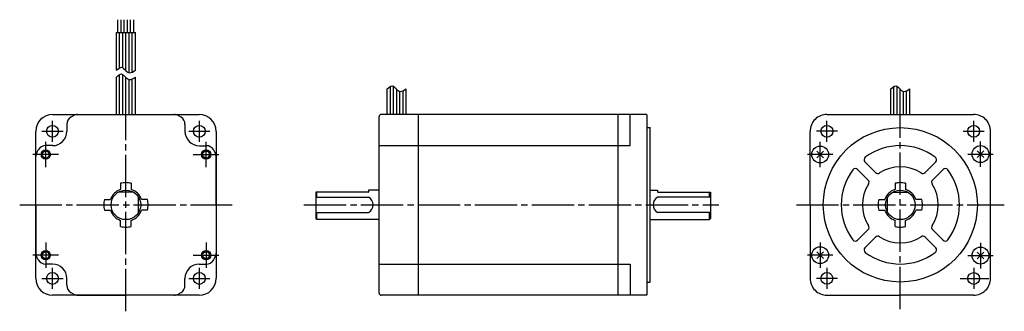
# Model space of a CAD drawing. Extents: x -417 to 49, y -50 to 88.
import ezdxf

# ---------------------------------------------------------------- set-up
doc = ezdxf.new("R2010")
doc.units = 0
doc.header["$MEASUREMENT"] = 0
doc.linetypes.add('CENTER', pattern=[27, 20, -2, 3, -2])
doc.layers.get('0').update_dxf_attribs({"linetype": 'CONTINUOUS'})

# ---------------------------------------------------------------- blocks, each defined once
blk = doc.blocks.new('A$C72E31537')
for p, q in [((-370.75, 81.49), (-370.75, 87.56)), ((-369.25, 81.49), (-369.25, 87.56)), ((-367.75, 81.49), (-367.75, 87.56)), ((-366.25, 81.49), (-366.25, 87.56)), ((-364.75, 81.49), (-364.75, 87.56)), ((-363.25, 81.49), (-363.25, 87.56)), ((-371.5, 81.49), (-362.5, 81.49)), ((-371.5, 63.66), (-371.5, 81.49)), ((-370, 64.87), (-370, 81.49)), ((-368.5, 64.83), (-368.5, 81.49)), ((-367, 63.41), (-367, 81.49)), ((-365.5, 62.52), (-365.5, 81.49)), ((-364, 62.76), (-364, 81.49)), ((-362.5, 63.66), (-362.5, 81.49)), ((-370, 42.75), (-370, 61.68)), ((-368.5, 42.75), (-368.5, 61.64)), ((-371.5, 42.75), (-371.5, 60.47)), ((-367, 42.75), (-367, 60.22)), ((-365.5, 42.75), (-365.5, 59.33)), ((-364, 42.75), (-364, 59.57)), ((-362.5, 42.75), (-362.5, 60.47)), ((-241.68, 42.75), (-241.68, 56.06)), ((-240.18, 42.75), (-240.18, 56.02)), ((-3, 42.75), (-3, 56.06)), ((-1.5, 42.75), (-1.5, 56.02)), ((-243.18, 42.75), (-243.18, 54.85)), ((-238.68, 42.75), (-238.68, 54.6)), ((-237.18, 42.75), (-237.18, 53.71)), ((-235.68, 42.75), (-235.68, 53.95)), ((-234.18, 42.75), (-234.18, 54.85)), ((-4.5, 42.75), (-4.5, 54.85)), ((0, 42.75), (0, 54.6)), ((1.5, 42.75), (1.5, 53.71)), ((3, 42.75), (3, 53.95)), ((4.5, 42.75), (4.5, 54.85)), ((-401.75, 42.75), (-332.25, 42.75)), ((-389.87, 42.75), (-344.13, 42.75)), ((-120.3, 42.75), (-246, 42.75)), ((-228.3, -42.45), (-228.3, 42.75)), ((-133.7, -42.75), (-133.7, 42.75)), ((-128, 28), (-128, 42.75)), ((-120.3, 42.75), (-120, 42.45)), ((-120, -42.45), (-120, 42.45)), ((-34.75, 42.75), (34.75, 42.75)), ((-395, 38.06), (-395, 34.8)), ((-339, 38.06), (-339, 34.79)), ((-247, -41.75), (-247, 41.75)), ((-409.75, -34.75), (-409.75, 34.75)), ((-324.25, 34.75), (-324.25, -34.75)), ((-120, 36.51), (-118.48, 36.51)), ((-118.48, -36.51), (-118.48, 36.51)), ((-42.75, 0), (-42.75, 34.75)), ((42.74, -34.91), (42.75, 34.75)), ((-401.8, 28), (-405.06, 28)), ((-247, 28), (-128, 28)), ((-332.2, 27.99), (-328.93, 27.99)), ((-39.6, 22.21), (-36.41, 25.39)), ((-39.6, 25.39), (-36.41, 22.21)), ((36.41, 22.4), (39.6, 25.59)), ((36.41, 25.59), (39.6, 22.4)), ((-409.75, 0), (-409.75, 22.88)), ((-324.26, -0.01), (-324.25, 22.87)), ((-16.76, 20.29), (-11.73, 15.26)), ((11.73, 15.26), (16.76, 20.29)), ((-20.29, 16.76), (-15.26, 11.73)), ((15.26, 11.73), (20.29, 16.76)), ((-369.5, 10.2), (-369.5, 7.34)), ((-364.5, 10.2), (-364.5, 7.34)), ((-2.5, 10.2), (-2.5, 7.34)), ((2.5, 10.2), (2.5, 7.34)), ((-363.39, 6), (-370.6, 6)), ((-252.2, 6), (-277, 6)), ((-277, 6), (-277, -6.5)), ((-276.5, 3.57), (-276.5, 6)), ((-247, 7), (-252, 7)), ((-252, 7), (-252, 6.2)), ((-118.48, 7), (-115, 7)), ((-115, 7), (-115, 6.2)), ((-114.8, 6), (-90, 6)), ((-90.5, 3.57), (-90.5, 6)), ((-90, 6), (-90, -6.5)), ((-3.61, 6), (3.61, 6)), ((-377.2, 2.5), (-374.34, 2.5)), ((-360.98, -3.57), (-360.98, 3.57)), ((-356.8, 2.5), (-359.66, 2.5)), ((-277, 3.57), (-252, 3.57)), ((-90, 3.57), (-115, 3.57)), ((-10.2, 2.5), (-7.34, 2.5)), ((-6.02, -3.57), (-6.02, 3.57)), ((10.2, 2.5), (7.33, 2.5)), ((-409.75, 0), (-409.75, -22.88)), ((-377.2, -2.5), (-374.34, -2.5)), ((-356.8, -2.5), (-359.66, -2.5)), ((-324.26, -0.01), (-324.26, -22.89)), ((-277, -3.57), (-252, -3.57)), ((-276.5, -7), (-276.5, -3.57)), ((-90, -3.57), (-115, -3.57)), ((-90.5, -7), (-90.5, -3.57)), ((-42.75, 0), (-42.75, -34.75)), ((-10.2, -2.5), (-7.34, -2.5)), ((10.2, -2.5), (7.33, -2.5)), ((-369.5, -10.2), (-369.5, -7.34)), ((-364.5, -10.2), (-364.5, -7.34)), ((-276.5, -7), (-277, -6.5)), ((-247, -7), (-276.5, -7)), ((-118.48, -7), (-90.5, -7)), ((-90.5, -7), (-90, -6.5)), ((-2.5, -10.2), (-2.5, -7.34)), ((2.5, -10.2), (2.5, -7.34)), ((-20.29, -16.75), (-15.26, -11.73)), ((15.26, -11.73), (20.29, -16.75)), ((-16.76, -20.29), (-11.73, -15.26)), ((11.73, -15.26), (16.76, -20.29)), ((-39.6, -25.39), (-36.41, -22.21)), ((-39.6, -22.21), (-36.41, -25.39)), ((36.41, -25.59), (39.59, -22.41)), ((36.41, -22.41), (39.59, -25.59)), ((-401.8, -28), (-405.06, -28)), ((-332.21, -28.01), (-328.94, -28.01)), ((-247, -28), (-128, -28)), ((-128, -28), (-128, -42.75)), ((-395, -38.07), (-395, -34.8)), ((-339.01, -38.07), (-339.01, -34.81)), ((-120, -36.51), (-118.48, -36.51)), ((-332.25, -42.75), (-401.75, -42.75)), ((-389.88, -42.75), (-367.01, -42.75)), ((-344.13, -42.76), (-367, -42.75)), ((-120.3, -42.75), (-246, -42.75)), ((-120, -42.45), (-120.3, -42.75)), ((-34.75, -42.75), (-0.01, -42.75)), ((34.74, -42.76), (0, -42.75))]:
    blk.add_line(p, q)
at = {"linetype": 'CENTER'}
for p, q in [((0, -49.28), (0, 49.28)), ((-367, -50.34), (-367, 42.75)), ((-401.8, 29.8), (-401.8, 39.8)), ((-332.2, 29.8), (-332.2, 39.8)), ((-406.8, 34.8), (-396.8, 34.8)), ((-337.2, 34.8), (-327.2, 34.8)), ((-405.01, 17.82), (-405.01, 29.85)), ((-328.99, 17.82), (-328.99, 29.85)), ((-38.01, 17.82), (-38.01, 29.85)), ((38, 18.02), (38.01, 30.04)), ((-398.96, 23.8), (-411.05, 23.8)), ((-398.95, 23.8), (-411.05, 23.8)), ((-335.05, 23.8), (-322.95, 23.8)), ((-335.04, 23.8), (-322.95, 23.8)), ((-31.96, 23.8), (-44.05, 23.8)), ((-31.95, 23.8), (-44.05, 23.8)), ((31.95, 24), (44.04, 24)), ((31.96, 24), (44.05, 24)), ((-49.28, 0), (49.28, 0)), ((-417.34, 0), (-316.66, 0)), ((-282.61, 0), (-86.01, 0)), ((-405.01, -17.83), (-405.01, -29.85)), ((-328.99, -17.83), (-328.99, -29.85)), ((-38.01, -17.82), (-38.01, -29.85)), ((38, -18.02), (38, -30.05)), ((-398.96, -23.8), (-411.06, -23.8)), ((-398.95, -23.8), (-411.05, -23.8)), ((-335.05, -23.8), (-322.95, -23.8)), ((-335.04, -23.8), (-322.94, -23.8)), ((-31.95, -23.8), (-44.05, -23.8)), ((-31.96, -23.8), (-44.05, -23.8)), ((31.95, -24), (44.04, -24)), ((-401.8, -39.8), (-401.8, -29.8)), ((-332.2, -39.8), (-332.2, -29.8)), ((-406.8, -34.8), (-396.8, -34.8)), ((-337.2, -34.8), (-327.2, -34.8)), ((28.43, -34.81), (41.96, -34.82))]:
    blk.add_line(p, q, dxfattribs=at)
at = {"linetype": 'CENTER', "ltscale": 0.5}
for p, q in [((-34.8, 29.81), (-34.8, 39.79)), ((34.8, 29.81), (34.8, 39.79)), ((-29.81, 34.8), (-39.79, 34.8)), ((29.81, 34.8), (39.79, 34.8)), ((-34.81, -29.8), (-34.82, -39.77)), ((34.79, -29.83), (34.78, -39.8)), ((-29.83, -34.79), (-39.8, -34.78))]:
    blk.add_line(p, q, dxfattribs=at)
for centre, radius in [((-401.8, 34.8), 2.8), ((-332.2, 34.8), 2.8), ((-34.8, 34.8), 2.8), ((34.8, 34.8), 2.8), ((0, 0), 36.51), ((-405.01, 23.8), 2.2), ((-405.01, 23.8), 1.65), ((-328.99, 23.8), 2.2), ((-328.99, 23.8), 1.65), ((-38.01, 23.8), 4), ((38, 24), 4), ((-367, 0), 7), ((0, 0), 7), ((-405.01, -23.8), 2.2), ((-405.01, -23.8), 1.65), ((-328.99, -23.8), 2.2), ((-328.99, -23.8), 1.65), ((-38.01, -23.8), 4), ((38, -24), 4), ((-401.8, -34.8), 2.8), ((-332.2, -34.8), 2.8), ((-34.82, -34.78), 2.8), ((34.78, -34.82), 2.8)]:
    blk.add_circle(centre, radius)
for centre, radius, start, end in [((-401.75, 34.75), 8, 90, 180), ((-332.25, 34.75), 8, 0, 90), ((-246, 41.75), 1, 90, 180), ((-34.75, 34.75), 8, 90, 180.0014), ((34.75, 34.75), 8, 359.989, 90), ((-401.8, 34.8), 6.8, 270, 0), ((-332.2, 34.79), 6.8, 179.9904, 269.9904), ((-405.06, 24), 4, 90, 147.7689), ((0, 0), 28, 53.6816, 126.3184), ((-405.75, 22.88), 4, 149.4416, 180), ((-367, 0), 49, 147.7689, 149.4416), ((-328.94, 23.99), 4, 32.2215, 89.9904), ((-367.01, 0), 49, 30.5488, 32.2215), ((-328.25, 22.87), 4, 359.9904, 30.5488), ((-15.7, 21.35), 1.5, 126.3184, 225.5754), ((15.69, 21.35), 1.5, 315, 53.6816), ((0, 0), 28, 143.6815, 216.3184), ((-21.35, 15.7), 1.5, 45, 143.6815), ((-10.67, 16.32), 1.5, 225.0001, 303.717), ((0, 0), 18, 56.837, 123.1629), ((10.67, 16.32), 1.5, 235.9174, 315), ((21.35, 15.7), 1.5, 36.3184, 134.9999), ((0, 0), 28, 323.6814, 36.3184), ((-367, 0), 10.5, 90, 103.7741), ((-367, 0), 10.5, 76.2259, 90), ((0, 0), 18, 146.837, 213.163), ((-16.32, 10.67), 1.5, 326.8369, 45), ((0, 0), 10.5, 90, 103.7741), ((0, 0), 10.5, 76.2259, 90), ((16.32, 10.67), 1.5, 134.9999, 214.0323), ((0, 0), 18, 326.8369, 33.163), ((-367, 0), 7.75, 108.8191, 161.1809), ((-367, 0), 7.75, 18.8191, 71.1809), ((-252.2, 6.2), 0.2, 270, 0), ((-114.8, 6.2), 0.2, 180, 270), ((0, 0), 7.75, 108.8191, 161.1809), ((0, 0), 7.75, 18.8191, 71.1809), ((-367, 0), 10.5, 166.2259, 180), ((-367, 0), 10.5, 0, 13.7741), ((-253.8, 0), 4, 296.7455, 63.2545), ((-113.2, 0), 4, 116.7455, 243.2545), ((0, 0), 10.5, 166.2259, 180), ((0, 0), 10.5, 180, 193.7741), ((0, 0), 10.5, 0, 13.7741), ((0, 0), 10.5, 346.2259, 0), ((-367, 0), 10.5, 180, 193.7741), ((-367, 0), 7.75, 198.8191, 251.1809), ((-367, 0), 7.75, 288.8191, 341.1809), ((-367, 0), 10.5, 346.2259, 0), ((0, 0), 7.75, 198.8191, 251.1809), ((0, 0), 7.75, 288.8191, 341.1809), ((-367, 0), 10.5, 256.2259, 270), ((-367, 0), 10.5, 270, 283.7741), ((-16.32, -10.67), 1.5, 315, 33.163), ((0, 0), 10.5, 256.2259, 270), ((0, 0), 10.5, 270, 283.7741), ((16.32, -10.67), 1.5, 146.4498, 225), ((-21.35, -15.69), 1.5, 216.3184, 315), ((-10.67, -16.32), 1.5, 56.837, 134.9999), ((0, 0), 18, 236.837, 303.1628), ((10.67, -16.32), 1.5, 45, 123.1629), ((21.35, -15.69), 1.5, 225.0001, 323.8467), ((-405.75, -22.88), 4, 180.0005, 210.5589), ((-328.26, -22.89), 4, 329.4315, 359.9899), ((-15.7, -21.35), 1.5, 134.9999, 233.6816), ((0, 0), 28, 233.6816, 306.3181), ((15.69, -21.35), 1.5, 306.3184, 45), ((-367, 0), 49, 210.5589, 212.2316), ((-405.06, -24), 4, 212.2316, 270.0005), ((-328.94, -24.01), 4, 269.9899, 327.7588), ((-367.01, 0), 49, 327.7588, 329.4315), ((-401.8, -34.8), 6.8, 0.0005, 90.0005), ((-332.21, -34.81), 6.8, 89.9899, 179.9899), ((-401.75, -34.75), 8, 180, 270), ((-332.25, -34.75), 8, 270, 0), ((-34.75, -34.75), 8, 179.9992, 270.0005), ((34.74, -34.76), 8, 269.9899, 359.9913), ((-246, -41.75), 1, 180, 270)]:
    blk.add_arc(centre, radius, start, end)
at = {"ltscale": 0.779656}
for centre, radius, start, end in [((-367, 0), 49, 120.5539, 122.2305), ((-389.87, 38.75), 4, 90, 120.5539), ((-344.13, 38.75), 4, 59.4461, 90), ((-367, 0), 49, 57.7599, 59.4461), ((-391, 38.06), 4, 122.2305, 180), ((-343, 38.06), 4, 359.9904, 57.7599), ((-391, -38.07), 4, 180.0005, 237.77), ((-367, 0), 49, 237.77, 239.4416), ((-367, 0), 49, 300.5488, 302.2204), ((-343.01, -38.07), 4, 302.2204, 359.9899), ((-389.88, -38.75), 4, 239.4416, 270.0005), ((-344.13, -38.76), 4, 269.9899, 300.5488)]:
    blk.add_arc(centre, radius, start, end, dxfattribs=at)
for points in [[(-371.5, 63.66), (-370.68, 64.43), (-369.06, 65.93), (-367.29, 63.47), (-365.02, 61.97), (-363.46, 63.01), (-362.5, 63.66)], [(-371.5, 60.47), (-370.68, 61.24), (-369.06, 62.74), (-367.29, 60.28), (-365.02, 58.78), (-363.46, 59.82), (-362.5, 60.47)], [(-243.18, 54.85), (-242.35, 55.62), (-240.74, 57.12), (-238.97, 54.65), (-236.7, 53.16), (-235.14, 54.2), (-234.18, 54.85)], [(-4.5, 54.85), (-3.68, 55.62), (-2.06, 57.12), (-0.29, 54.65), (1.98, 53.16), (3.54, 54.2), (4.5, 54.85)]]:
    blk.add_open_spline(points, degree=3, knots=[0, 0, 0, 0, 2.792475, 5.458422, 7.369349, 10.454796, 10.454796, 10.454796, 10.454796])

msp = doc.modelspace()

# ---------------------------------------------------------------- block references
msp.add_blockref('A$C72E31537', (0, 0))

doc.saveas('drawing.dxf')
